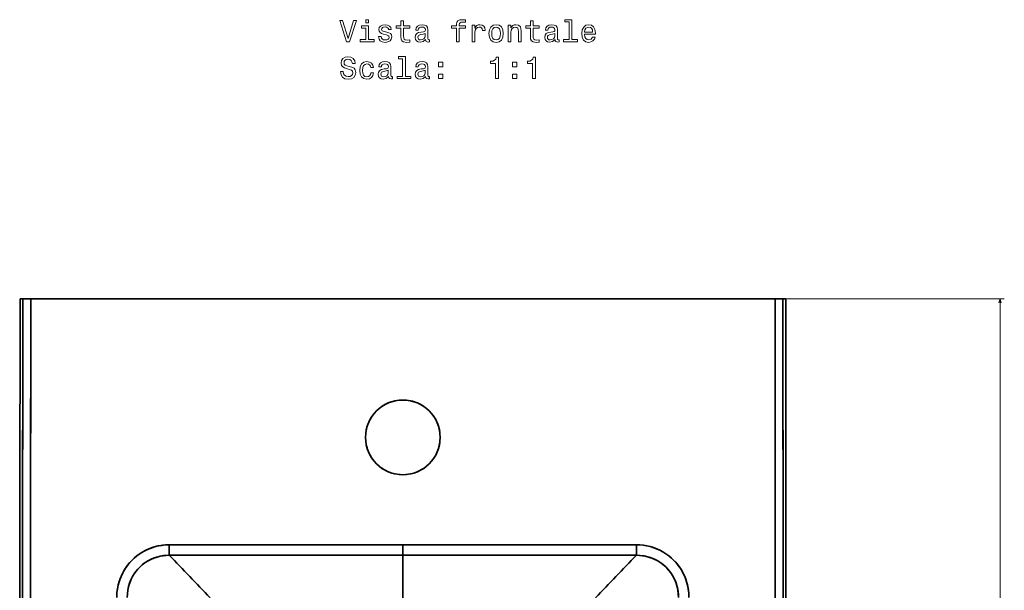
# Model space of a CAD drawing. Extents: x 443 to 1849, y -713 to 988.
# Tile 3 of 5: x 443 to 905, y -188 to 80. Entities that reach past the tile are written whole.
import ezdxf

# ---------------------------------------------------------------- set-up
doc = ezdxf.new("R2010")
doc.units = 0

msp = doc.modelspace()

# ---------------------------------------------------------------- linework, layer by layer
at = {"color": 7, "lineweight": 35, "ltscale": 0.032368}
for p, q in [((444.42, -51.1), (443.12, -51.1)), ((800.82, -51.1), (802.12, -51.1))]:
    msp.add_line(p, q, dxfattribs=at)
at = {"color": 7, "lineweight": 35, "ltscale": 0.032363}
msp.add_line((444.42, -51.1), (443.12, -51.1), dxfattribs=at)
at = {"color": 7, "lineweight": 35, "ltscale": 0.091415}
for p, q in [((448.07, -51.1), (444.42, -51.1)), ((448.07, -51.1), (444.42, -51.1)), ((797.17, -51.1), (800.82, -51.1)), ((800.82, -51.1), (797.17, -51.1))]:
    msp.add_line(p, q, dxfattribs=at)
at = {"color": 7, "lineweight": 35}
for p, q in [((507.62, -51.1), (448.07, -51.1)), ((797.12, -51.1), (448.12, -51.1)), ((448.12, -51.1), (797.12, -51.1)), ((537.62, -51.1), (507.62, -51.1)), ((707.62, -51.1), (537.62, -51.1)), ((622.62, -51.1), (542.62, -51.1)), ((547.65, -51.1), (622.62, -51.1)), ((697.59, -51.1), (622.62, -51.1)), ((622.62, -51.1), (702.62, -51.1)), ((737.62, -51.1), (707.62, -51.1)), ((737.62, -51.1), (797.29, -51.1)), ((622.62, -166.45), (513.11, -166.45)), ((622.62, -166.45), (513.11, -166.45)), ((622.62, -166.45), (732.13, -166.45)), ((732.13, -166.45), (622.62, -166.45)), ((513.11, -171.38), (622.62, -171.38)), ((622.62, -171.38), (513.11, -171.38)), ((732.13, -171.38), (622.62, -171.38)), ((622.62, -191.92), (622.62, -171.38)), ((622.62, -171.38), (732.13, -171.38)), ((622.62, -171.38), (622.62, -191.92))]:
    msp.add_line(p, q, dxfattribs=at)
at = {"color": 7, "lineweight": 35, "ltscale": 0.12495}
for p, q in [((542.65, -51.1), (547.65, -51.1)), ((702.59, -51.1), (697.59, -51.1))]:
    msp.add_line(p, q, dxfattribs=at)
at = {"color": 7, "lineweight": 13}
for p, q in [((799.12, -51.1), (904.63, -51.1)), ((902.63, -569.61), (902.63, -51.1))]:
    msp.add_line(p, q, dxfattribs=at)
at = {"color": 7, "lineweight": 35, "ltscale": 0.032364}
msp.add_line((802.12, -51.1), (800.82, -51.1), dxfattribs=at)
at = {"color": 7, "lineweight": 35, "ltscale": 0.123219}
for p, q in [((513.11, -171.38), (513.11, -166.45)), ((513.11, -166.45), (513.11, -171.38)), ((622.62, -171.38), (622.62, -166.45)), ((622.62, -166.45), (622.62, -171.38)), ((732.13, -171.38), (732.13, -166.45)), ((732.13, -166.45), (732.13, -171.38))]:
    msp.add_line(p, q, dxfattribs=at)
at = {"color": 7, "lineweight": 13}
for points in [[(599.47, 79.32), (596.96, 70.81), (594.38, 79.32), (593.01, 79.32), (596.24, 69.31), (597.68, 69.31), (600.83, 79.32)], [(606.57, 79.65), (605.23, 79.65), (605.23, 78.21), (606.57, 78.21)], [(621.7, 75.71), (621.7, 71.83), (621.79, 70.58), (622.19, 69.71), (623, 69.21), (624.37, 69.04), (625.86, 69.11), (625.86, 70.2), (624.77, 70.12), (623.77, 70.23), (623.24, 70.59), (623.01, 71.2), (622.97, 72.05), (622.97, 75.71), (625.86, 75.71), (625.86, 76.79), (622.97, 76.79), (622.97, 79.05), (621.7, 79.05), (621.7, 76.79), (619.51, 76.79), (619.51, 75.71)], [(647.78, 75.71), (647.78, 69.31), (649.05, 69.31), (649.05, 75.71), (651.93, 75.71), (651.93, 76.79), (649.05, 76.79), (649.05, 77.26), (649.15, 77.84), (649.48, 78.23), (650.04, 78.46), (650.85, 78.55), (651.93, 78.49), (651.93, 79.58), (650.56, 79.65), (649.32, 79.53), (648.46, 79.14), (647.94, 78.46), (647.78, 77.49), (647.78, 76.79), (645.46, 76.79), (645.46, 75.71)], [(682.42, 75.71), (682.42, 71.83), (682.51, 70.58), (682.91, 69.71), (683.72, 69.21), (685.09, 69.04), (686.58, 69.11), (686.58, 70.2), (685.49, 70.12), (684.49, 70.23), (683.96, 70.59), (683.73, 71.2), (683.69, 72.05), (683.69, 75.71), (686.58, 75.71), (686.58, 76.79), (683.69, 76.79), (683.69, 79.05), (682.42, 79.05), (682.42, 76.79), (680.23, 76.79), (680.23, 75.71)], [(700.59, 78.59), (700.59, 70.38), (697.98, 70.38), (697.98, 69.31), (704.45, 69.31), (704.45, 70.38), (701.86, 70.38), (701.86, 79.65), (698.6, 79.65), (698.6, 78.59)], [(606.53, 70.38), (606.53, 76.79), (603.27, 76.79), (603.27, 75.71), (605.26, 75.71), (605.26, 70.38), (602.66, 70.38), (602.66, 69.31), (609.15, 69.31), (609.15, 70.38)], [(615.11, 73.82), (613.89, 74.11), (612.98, 74.44), (612.68, 75.12), (612.77, 75.59), (613.07, 75.94), (613.56, 76.15), (614.26, 76.24), (614.94, 76.15), (615.47, 75.89), (615.82, 75.51), (615.96, 74.99), (617.2, 74.99), (617.2, 75.02), (616.99, 75.95), (616.4, 76.69), (615.47, 77.15), (614.26, 77.32), (613.04, 77.15), (612.15, 76.67), (611.58, 75.97), (611.41, 75.07), (611.54, 74.21), (611.94, 73.6), (612.61, 73.17), (613.57, 72.87), (614.98, 72.52), (615.85, 72.16), (616.08, 71.87), (616.17, 71.44), (616.04, 70.91), (615.69, 70.51), (615.13, 70.25), (614.38, 70.16), (613.59, 70.25), (613.01, 70.55), (612.62, 71.04), (612.46, 71.72), (611.24, 71.72), (611.44, 70.56), (612.03, 69.73), (612.97, 69.22), (614.26, 69.04), (615.62, 69.22), (616.61, 69.73), (617.22, 70.53), (617.43, 71.59), (617.28, 72.49), (616.83, 73.11), (616.09, 73.52)], [(633.27, 70.32), (633.27, 70.27), (633.34, 69.78), (633.56, 69.44), (634.47, 69.17), (635.17, 69.28), (635.17, 70.26), (634.87, 70.22), (634.47, 70.4), (634.39, 70.98), (634.39, 74.99), (634.22, 76.01), (633.72, 76.73), (632.84, 77.16), (631.6, 77.32), (630.39, 77.15), (629.49, 76.66), (628.93, 75.89), (628.75, 74.89), (628.75, 74.8), (629.88, 74.8), (629.98, 75.4), (630.3, 75.84), (630.82, 76.1), (631.56, 76.2), (632.26, 76.12), (632.77, 75.91), (633.07, 75.53), (633.17, 75.02), (633.11, 74.41), (632.88, 74.11), (632.3, 73.96), (631.22, 73.85), (629.98, 73.59), (629.11, 73.13), (628.59, 72.41), (628.43, 71.34), (628.57, 70.39), (629.02, 69.68), (629.74, 69.24), (630.73, 69.08), (632.07, 69.38)], [(655.17, 69.31), (656.44, 69.31), (656.44, 73.73), (656.57, 74.8), (656.96, 75.56), (657.59, 76.02), (658.44, 76.18), (659.08, 76.08), (659.55, 75.79), (659.84, 75.3), (659.94, 74.64), (661.22, 74.64), (661.05, 75.81), (660.58, 76.64), (659.78, 77.15), (658.7, 77.32), (657.97, 77.21), (657.33, 76.92), (656.77, 76.43), (656.32, 75.76), (656.32, 77.05), (655.17, 77.05)], [(663, 73.17), (663.23, 71.41), (663.89, 70.12), (664.94, 69.31), (666.35, 69.04), (667.75, 69.31), (668.8, 70.1), (669.47, 71.4), (669.71, 73.17), (669.47, 74.93), (668.8, 76.24), (667.75, 77.03), (666.35, 77.32), (664.94, 77.03), (663.89, 76.23), (663.23, 74.93)], [(664.29, 73.19), (664.42, 74.48), (664.83, 75.42), (665.47, 76), (666.35, 76.2), (667.22, 76), (667.87, 75.43), (668.27, 74.48), (668.41, 73.19), (668.27, 71.87), (667.87, 70.92), (667.22, 70.35), (666.35, 70.16), (665.47, 70.35), (664.83, 70.92), (664.42, 71.87)], [(672.05, 69.31), (673.31, 69.31), (673.31, 73.78), (673.44, 74.8), (673.86, 75.55), (674.51, 76.01), (675.37, 76.18), (676.07, 76.04), (676.5, 75.65), (676.71, 75), (676.79, 74.14), (676.79, 69.31), (678.05, 69.31), (678.05, 74.4), (678, 75.42), (677.74, 76.27), (676.89, 77.05), (675.56, 77.32), (674.83, 77.22), (674.21, 76.95), (673.67, 76.48), (673.26, 75.87), (673.26, 77.05), (672.05, 77.05)], [(693.99, 70.32), (693.99, 70.27), (694.06, 69.78), (694.28, 69.44), (695.19, 69.17), (695.89, 69.28), (695.89, 70.26), (695.59, 70.22), (695.19, 70.4), (695.11, 70.98), (695.11, 74.99), (694.94, 76.01), (694.44, 76.73), (693.56, 77.16), (692.32, 77.32), (691.11, 77.15), (690.22, 76.66), (689.65, 75.89), (689.47, 74.89), (689.47, 74.8), (690.6, 74.8), (690.71, 75.4), (691.02, 75.84), (691.54, 76.1), (692.28, 76.2), (692.98, 76.12), (693.49, 75.91), (693.79, 75.53), (693.89, 75.02), (693.83, 74.41), (693.6, 74.11), (693.02, 73.96), (691.94, 73.85), (690.71, 73.59), (689.83, 73.13), (689.31, 72.41), (689.15, 71.34), (689.29, 70.39), (689.74, 69.68), (690.46, 69.24), (691.45, 69.08), (692.79, 69.38)], [(707.85, 72.81), (712.92, 72.81), (712.94, 73.4), (712.71, 75.06), (712.07, 76.3), (711.07, 77.05), (709.73, 77.32), (708.41, 77.03), (707.41, 76.23), (706.76, 74.91), (706.53, 73.19), (706.74, 71.41), (707.39, 70.12), (708.39, 69.31), (709.68, 69.04), (710.81, 69.22), (711.73, 69.71), (712.41, 70.49), (712.79, 71.53), (711.54, 71.53), (711.28, 70.95), (710.91, 70.52), (709.84, 70.17), (709.02, 70.33), (708.4, 70.84), (708, 71.66), (707.85, 72.77)], [(707.85, 73.88), (708.01, 74.87), (708.4, 75.61), (708.99, 76.05), (709.77, 76.21), (710.53, 76.05), (711.12, 75.61), (711.48, 74.87), (711.61, 73.88)], [(633.13, 72.02), (632.95, 71.27), (632.49, 70.69), (631.8, 70.32), (630.95, 70.19), (630.4, 70.26), (630.01, 70.49), (629.77, 70.89), (629.7, 71.46), (629.75, 71.96), (629.98, 72.32), (630.91, 72.72), (632.07, 72.9), (633.13, 73.24)], [(693.85, 72.02), (693.67, 71.27), (693.21, 70.69), (692.52, 70.32), (691.67, 70.19), (691.12, 70.26), (690.73, 70.49), (690.49, 70.89), (690.42, 71.46), (690.47, 71.96), (690.71, 72.32), (691.63, 72.72), (692.79, 72.9), (693.85, 73.24)], [(594.68, 55.33), (593.37, 55.33), (593.66, 53.8), (594.38, 52.68), (595.49, 52), (596.99, 51.76), (598.47, 51.99), (599.58, 52.62), (600.29, 53.62), (600.55, 54.93), (600.33, 56.11), (599.73, 56.87), (598.75, 57.38), (597.43, 57.75), (596.31, 58.03), (595.58, 58.34), (595.16, 58.8), (595.03, 59.53), (595.16, 60.17), (595.53, 60.66), (596.11, 61), (596.9, 61.11), (597.71, 60.97), (598.34, 60.58), (598.76, 59.93), (598.96, 59.05), (600.27, 59.05), (600.27, 59.08), (600.04, 60.43), (599.37, 61.44), (598.3, 62.08), (596.86, 62.29), (595.56, 62.08), (594.55, 61.47), (593.9, 60.53), (593.67, 59.32), (593.86, 58.24), (594.41, 57.51), (595.27, 57.02), (596.45, 56.64), (597.62, 56.31), (598.5, 56), (599.03, 55.53), (599.22, 54.78), (599.05, 54.02), (598.6, 53.44), (597.92, 53.08), (597.05, 52.97), (596.07, 53.13), (595.32, 53.59), (594.84, 54.34)], [(607.58, 57.21), (608.83, 57.21), (608.57, 58.36), (607.95, 59.27), (606.99, 59.83), (605.73, 60.04), (604.35, 59.76), (603.3, 58.95), (602.64, 57.64), (602.41, 55.88), (602.62, 54.14), (603.27, 52.84), (604.29, 52.03), (605.69, 51.76), (606.93, 51.97), (607.9, 52.58), (608.56, 53.53), (608.85, 54.8), (607.64, 54.8), (607.42, 53.99), (607.02, 53.39), (606.44, 53.01), (605.73, 52.9), (604.85, 53.08), (604.22, 53.66), (603.83, 54.6), (603.7, 55.92), (603.83, 57.22), (604.24, 58.16), (604.88, 58.73), (605.73, 58.93), (606.48, 58.8), (607.05, 58.47), (607.42, 57.93)], [(615.92, 53.04), (615.92, 53), (615.99, 52.51), (616.21, 52.16), (617.12, 51.89), (617.82, 52), (617.82, 52.98), (617.52, 52.94), (617.12, 53.13), (617.05, 53.7), (617.05, 57.71), (616.87, 58.73), (616.37, 59.45), (615.49, 59.89), (614.25, 60.04), (613.04, 59.87), (612.15, 59.38), (611.58, 58.62), (611.4, 57.61), (611.4, 57.52), (612.54, 57.52), (612.64, 58.13), (612.95, 58.56), (613.47, 58.82), (614.21, 58.92), (614.91, 58.85), (615.42, 58.63), (615.72, 58.26), (615.82, 57.74), (615.76, 57.13), (615.53, 56.83), (614.96, 56.69), (613.88, 56.57), (612.64, 56.31), (611.76, 55.85), (611.24, 55.13), (611.08, 54.06), (611.22, 53.11), (611.67, 52.41), (612.39, 51.96), (613.39, 51.8), (614.73, 52.1)], [(622.52, 61.31), (622.52, 53.1), (619.91, 53.1), (619.91, 52.03), (626.38, 52.03), (626.38, 53.1), (623.79, 53.1), (623.79, 62.38), (620.53, 62.38), (620.53, 61.31)], [(633.27, 53.04), (633.27, 53), (633.34, 52.51), (633.56, 52.16), (634.47, 51.89), (635.17, 52), (635.17, 52.98), (634.87, 52.94), (634.47, 53.13), (634.39, 53.7), (634.39, 57.71), (634.22, 58.73), (633.72, 59.45), (632.84, 59.89), (631.6, 60.04), (630.39, 59.87), (629.49, 59.38), (628.93, 58.62), (628.75, 57.61), (628.75, 57.52), (629.88, 57.52), (629.98, 58.13), (630.3, 58.56), (630.82, 58.82), (631.56, 58.92), (632.26, 58.85), (632.77, 58.63), (633.07, 58.26), (633.17, 57.74), (633.11, 57.13), (632.88, 56.83), (632.3, 56.69), (631.22, 56.57), (629.98, 56.31), (629.11, 55.85), (628.59, 55.13), (628.43, 54.06), (628.57, 53.11), (629.02, 52.41), (629.74, 51.96), (630.73, 51.8), (632.07, 52.1)], [(666.09, 52.03), (667.41, 52.03), (667.41, 62.1), (666.43, 62.1), (666.17, 61.23), (665.65, 60.63), (664.85, 60.29), (663.76, 60.17), (663.76, 59.15), (666.09, 59.15)], [(683.44, 52.03), (684.75, 52.03), (684.75, 62.1), (683.77, 62.1), (683.51, 61.23), (683, 60.63), (682.2, 60.29), (681.11, 60.17), (681.11, 59.15), (683.44, 59.15)], [(615.78, 54.74), (615.6, 53.99), (615.14, 53.42), (614.45, 53.04), (613.6, 52.91), (613.05, 52.98), (612.66, 53.21), (612.42, 53.62), (612.35, 54.18), (612.41, 54.68), (612.64, 55.04), (613.56, 55.45), (614.73, 55.62), (615.78, 55.97)], [(633.13, 54.74), (632.95, 53.99), (632.49, 53.42), (631.8, 53.04), (630.95, 52.91), (630.4, 52.98), (630.01, 53.21), (629.77, 53.62), (629.7, 54.18), (629.75, 54.68), (629.98, 55.04), (630.91, 55.45), (632.07, 55.62), (633.13, 55.97)], [(639.34, 57.62), (641.32, 57.62), (641.32, 59.77), (639.34, 59.77)], [(674.03, 57.62), (676.02, 57.62), (676.02, 59.77), (674.03, 59.77)], [(639.34, 52.03), (641.32, 52.03), (641.32, 54.18), (639.34, 54.18)], [(674.03, 52.03), (676.02, 52.03), (676.02, 54.18), (674.03, 54.18)]]:
    msp.add_lwpolyline(points, close=True, dxfattribs=at)
at = {"color": 7, "lineweight": 35}
for points in [[(442.97, -281.42), (443.01, -149.8), (443.12, -51.1)], [(444.35, -192.73), (444.42, -51.1)], [(444.42, -51.1), (444.36, -173.93), (444.4, -342.84)], [(447.96, -267.32), (448.01, -144.48), (448.12, -51.1)], [(447.98, -303.41), (447.99, -177.25), (448.12, -51.1)], [(797.28, -267.32), (797.23, -144.48), (797.12, -51.1)], [(797.12, -51.1), (797.26, -176.97), (797.27, -302.84)], [(800.89, -192.73), (800.82, -51.1)], [(800.82, -51.1), (800.89, -173.93), (800.84, -342.84)], [(802.28, -281.42), (802.24, -149.8), (802.12, -51.1)], [(513.11, -166.45), (511.37, -166.51), (509.64, -166.7), (507.92, -167), (506.23, -167.42), (504.58, -167.95), (502.96, -168.61), (501.4, -169.37), (499.91, -170.24), (498.48, -171.21), (497.12, -172.28), (495.85, -173.44), (494.66, -174.69), (493.56, -176.02), (492.56, -177.43), (491.65, -178.92), (490.85, -180.46), (490.16, -182.06), (489.59, -183.7), (489.13, -185.38), (488.79, -187.09), (488.58, -188.81), (488.5, -189.98), (488.47, -191.14)], [(513.11, -166.45), (511.48, -166.51), (509.85, -166.67), (508.24, -166.93), (506.64, -167.3), (505.08, -167.78), (503.56, -168.35), (502.09, -169.02), (500.66, -169.79), (499.29, -170.64), (497.97, -171.59), (496.63, -172.71), (495.37, -173.92), (494.2, -175.22), (493.13, -176.6), (492.15, -178.06), (491.29, -179.58), (490.63, -180.93), (490.06, -182.32), (489.58, -183.74), (489.18, -185.19), (488.96, -186.16), (488.78, -187.15), (488.65, -188.14)], [(732.13, -166.45), (733.76, -166.51), (735.39, -166.67), (737.01, -166.93), (738.6, -167.3), (740.17, -167.78), (741.68, -168.35), (743.16, -169.02), (744.58, -169.79), (745.96, -170.64), (747.27, -171.59), (748.61, -172.71), (749.87, -173.92), (751.04, -175.22), (752.12, -176.6), (753.09, -178.06), (753.95, -179.58), (754.61, -180.93), (755.18, -182.32), (755.67, -183.74), (756.06, -185.19), (756.28, -186.16), (756.46, -187.15), (756.6, -188.14)], [(756.77, -191.14), (756.71, -189.4), (756.54, -187.67), (756.24, -185.95), (755.82, -184.25), (755.28, -182.59), (754.63, -180.98), (753.86, -179.41), (752.89, -177.74), (751.78, -176.15), (750.56, -174.66), (749.21, -173.27), (747.77, -171.99), (746.39, -170.94), (744.93, -169.99), (743.42, -169.15), (741.85, -168.42), (740.23, -167.8), (738.57, -167.3), (736.88, -166.91), (735.31, -166.66), (733.72, -166.5), (732.13, -166.45)], [(493.4, -191.14), (493.46, -189.43), (493.67, -187.74), (494.01, -186.07), (494.5, -184.44), (495.13, -182.85), (495.89, -181.33), (496.63, -180.1), (497.47, -178.93), (498.38, -177.82), (499.38, -176.79), (500.45, -175.84), (501.71, -174.88), (503.05, -174.03), (504.45, -173.3), (505.9, -172.67), (507.4, -172.17), (508.8, -171.82), (510.23, -171.57), (511.67, -171.43), (513.11, -171.38)], [(493.4, -191.14), (493.46, -189.41), (493.68, -187.68), (494.04, -185.95), (494.28, -185.09), (494.57, -184.24), (494.88, -183.42), (495.24, -182.61), (495.89, -181.33), (496.63, -180.1), (497.47, -178.92), (498.39, -177.81), (499.4, -176.78), (500.59, -175.73), (501.85, -174.79), (503.19, -173.95), (504.59, -173.23), (506.04, -172.62), (507.19, -172.23), (508.36, -171.92), (509.55, -171.68), (510.44, -171.54), (511.33, -171.45), (513.11, -171.38)], [(751.84, -191.14), (751.78, -189.43), (751.58, -187.74), (751.23, -186.07), (750.74, -184.44), (750.12, -182.85), (749.36, -181.33), (748.61, -180.1), (747.78, -178.93), (746.86, -177.82), (745.86, -176.79), (744.79, -175.84), (743.53, -174.88), (742.19, -174.03), (740.8, -173.3), (739.34, -172.67), (737.84, -172.17), (736.44, -171.82), (735.01, -171.57), (733.58, -171.43), (732.13, -171.38)], [(732.13, -171.38), (733.85, -171.45), (735.59, -171.66), (737.31, -172.02), (738.16, -172.27), (739.01, -172.55), (739.83, -172.87), (740.64, -173.22), (741.92, -173.88), (743.15, -174.63), (744.32, -175.47), (745.43, -176.39), (746.46, -177.39), (747.41, -178.47), (748.28, -179.61), (749.06, -180.81), (749.75, -182.07), (750.42, -183.55), (750.96, -185.08), (751.37, -186.64), (751.65, -188.22), (751.8, -189.68), (751.84, -191.14)]]:
    msp.add_lwpolyline(points, dxfattribs=at)
at = {"color": 7, "lineweight": 13}
msp.add_lwpolyline([(903.15, -53.03), (902.63, -51.1), (902.11, -53.03)], dxfattribs=at)
at = {"color": 7, "lineweight": 35}
for centre, radius, start, end in [((622.62, -116.1), 17.5, 90, 270), ((622.62, -116.1), 17.5, 90, 270), ((622.62, -116.1), 17.51, 99.286, 123.7931), ((622.62, -116.1), 17.5, 270, 90), ((622.62, -116.1), 17.5, 270, 90), ((622.62, -116.1), 17.51, 56.1893, 81.5887), ((622.63, -116.1), 17.51, 144.5707, 170.4259), ((622.61, -116.1), 17.51, 9.2969, 35.5726), ((622.63, -116.09), 17.51, 189.7728, 215.4348), ((622.61, -116.09), 17.51, 323.7349, 351.1675), ((622.62, -116.09), 17.5, 235.9969, 269.9967), ((622.62, -116.09), 17.5, 270.0033, 304.6084), ((37294.67, 35176.45), 51013.26, 223.861271, 223.892362), ((37286.78, 35168.87), 51002.31, 223.861271, 223.892375), ((-36041.54, 35168.87), 51002.31, 316.107627, 316.138724), ((-36049.43, 35176.45), 51013.26, 316.10764, 316.138728)]:
    msp.add_arc(centre, radius, start, end, dxfattribs=at)

doc.saveas('drawing.dxf')
